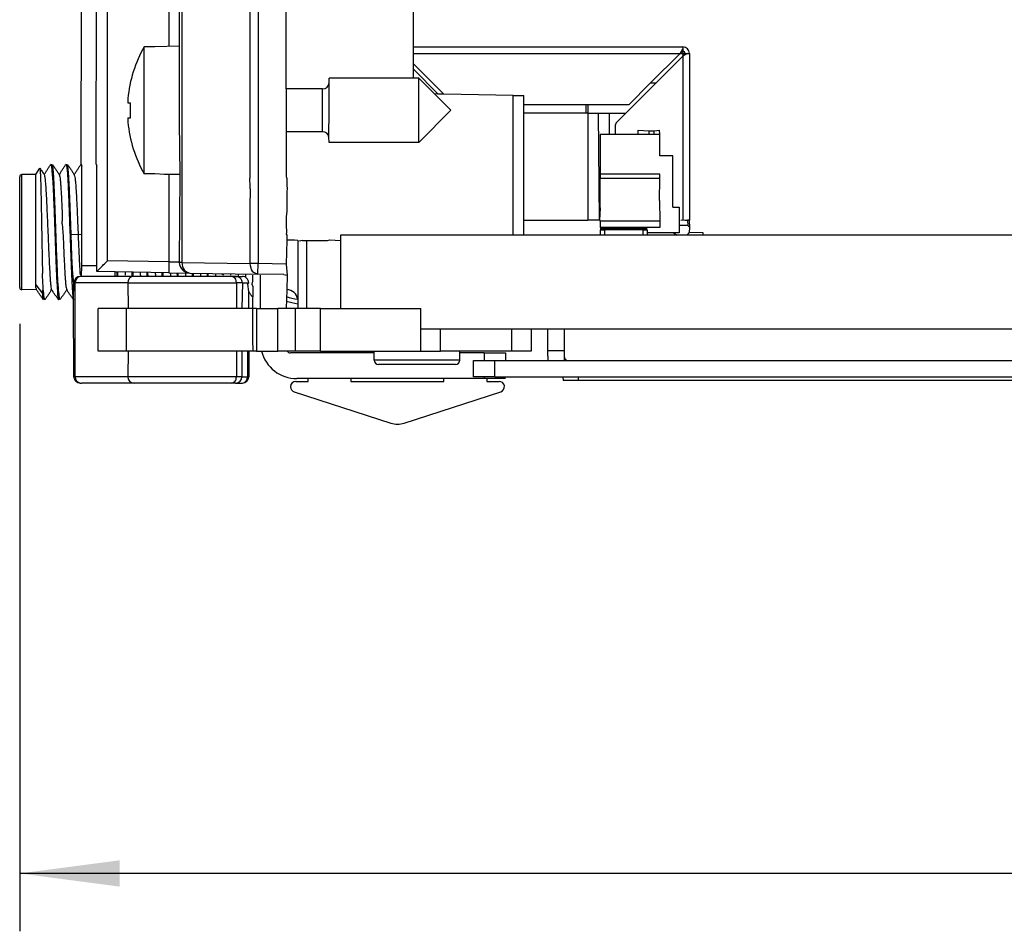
# Model space of a CAD drawing. Header units: millimetres. Extents: x 618 to 1482, y 17 to 575.
# Tile 11 of 90: x 929 to 964, y 69 to 101. Entities that reach past the tile are written whole.
import ezdxf

# ---------------------------------------------------------------- set-up
doc = ezdxf.new("R2010")
doc.units = ezdxf.units.MM
doc.layers.add('1', color=7, linetype='Continuous')
doc.styles.add('CONVERTER_11', font='txt.shx', dxfattribs={"width": 0.9})
doc.dimstyles.new('ME10_DIM_22', dxfattribs={"dimtxt": 4.666667, "dimasz": 4.666667, "dimexe": 2.706667, "dimexo": 1.693333, "dimgap": 3.386667, "dimtad": 0, "dimtih": 1, "dimtoh": 1, "dimdec": 1, "dimlfac": 0.03937, "dimzin": 4, "dimdsep": 46, "dimtxsty": 'CONVERTER_11', "dimsah": 1, "dimcen": 0.09, "dimclrd": 140, "dimclre": 140, "dimclrt": 4, "dimadec": 0, "dimazin": 0, "dimtfac": 1, "dimtdec": 4, "dimtix": 1, "dimtofl": 0, "dimtmove": 0, "dimatfit": 0, "dimfxl": 1, "dimtolj": 1, "dimtzin": 0, "dimarcsym": 0})

# ---------------------------------------------------------------- blocks, each defined once
blk = doc.blocks.new('FACEPLATE_BEE7S_C-B7-721M_REV_0_PRT__56', base_point=(1239.322, 115.453))
at = {"color": 7, "linetype": 'Continuous'}
for p, q in [((1249.641, 176.883), (1250.022, 176.883)), ((1249.641, 176.01), (1249.641, 176.883)), ((1250.022, 176.883), (1250.022, 177.01)), ((1251.222, 177.01), (1250.022, 177.01)), ((1250.022, 176.01), (1250.022, 176.883)), ((1251.222, 177.01), (1251.222, 176.01)), ((1251.721, 177.01), (1252.222, 177.01)), ((1252.222, 177.01), (1253.222, 177.01)), ((1258.235, 177.01), (1253.222, 177.01)), ((1253.222, 177.01), (1253.222, 175.81)), ((1260.202, 176.689), (1258.53, 176.984)), ((1261.202, 176.513), (1260.202, 176.689)), ((1261.202, 175.294), (1261.202, 176.513)), ((1249.641, 176.01), (1249.641, 166.461)), ((1250.022, 165.07), (1250.022, 176.01)), ((1251.222, 176.01), (1251.222, 175.61)), ((1251.222, 175.61), (1251.222, 165.53)), ((1251.422, 175.81), (1252.222, 175.81)), ((1253.222, 175.81), (1252.222, 175.81)), ((1253.222, 175.81), (1258.278, 175.81)), ((1258.278, 175.81), (1260.202, 175.471)), ((1261.202, 175.294), (1260.202, 175.471)), ((1249.139, 166.461), (1249.139, 165.74)), ((1249.139, 166.461), (1249.641, 166.461)), ((1249.641, 166.461), (1249.641, 165.07)), ((1249.139, 165.394), (1249.139, 165.74)), ((1251.222, 165.53), (1251.597, 165.905)), ((1251.597, 165.905), (1251.222, 165.458)), ((1252.117, 165.905), (1251.597, 165.905)), ((1252.492, 165.53), (1252.117, 165.905)), ((1252.492, 165.458), (1252.117, 165.905)), ((1249.139, 165.271), (1249.139, 165.394)), ((1249.139, 165.197), (1249.139, 165.271)), ((1251.222, 165.53), (1251.222, 165.458)), ((1251.222, 165.458), (1251.222, 164.022)), ((1252.492, 165.458), (1252.492, 164.064)), ((1249.122, 165.059), (1249.139, 165.197)), ((1249.169, 164.767), (1249.122, 165.059)), ((1249.641, 165.07), (1249.641, 161.397)), ((1250.022, 165.07), (1250.022, 163.105)), ((1249.115, 164.585), (1249.169, 164.767)), ((1249.115, 164.585), (1249.115, 164.521)), ((1249.115, 164.521), (1249.139, 164.443)), ((1249.139, 164.443), (1249.139, 164.394)), ((1249.139, 164.394), (1249.139, 164.303)), ((1239.792, 158.637), (1239.792, 164.022)), ((1239.922, 164.022), (1239.792, 164.022)), ((1249.139, 164.303), (1249.076, 164.145)), ((1249.076, 164.145), (1249.115, 164.081)), ((1249.115, 164.081), (1249.115, 164.022)), ((1249.115, 164.022), (1249.115, 163.925)), ((1249.115, 163.925), (1249.169, 163.931)), ((1249.115, 163.925), (1249.115, 163.756)), ((1251.222, 164.022), (1251.222, 162.724)), ((1251.222, 164.022), (1251.597, 163.617)), ((1252.117, 163.617), (1252.492, 164.064)), ((1252.492, 164.064), (1252.492, 163.87)), ((1255.566, 163.87), (1252.492, 163.87)), ((1252.492, 163.87), (1252.492, 162.724)), ((1255.566, 163.87), (1255.566, 161.965)), ((1249.115, 163.756), (1249.076, 163.634)), ((1249.076, 163.634), (1249.139, 163.379)), ((1251.597, 163.617), (1251.222, 162.724)), ((1252.117, 163.617), (1251.597, 163.617)), ((1252.492, 162.724), (1252.117, 163.617)), ((1249.139, 163.379), (1249.139, 162.405)), ((1250.022, 163.105), (1250.022, 161.397)), ((1251.222, 162.724), (1251.222, 158.637)), ((1252.492, 162.724), (1252.492, 162.1)), ((1249.139, 162.405), (1249.076, 162.22)), ((1249.076, 162.22), (1249.094, 162.106)), ((1249.094, 162.106), (1249.139, 162.044)), ((1249.115, 161.856), (1249.076, 161.755)), ((1249.076, 161.755), (1249.169, 161.703)), ((1249.169, 161.975), (1249.115, 161.931)), ((1249.115, 161.856), (1249.115, 161.931)), ((1249.169, 161.703), (1249.115, 161.632)), ((1249.115, 161.632), (1249.139, 161.549)), ((1255.566, 161.965), (1255.566, 160.695)), ((1258.08, 161.965), (1255.566, 161.965)), ((1258.08, 161.965), (1258.08, 160.695)), ((1249.139, 161.341), (1249.139, 160.615)), ((1249.641, 161.397), (1250.022, 161.397)), ((1250.022, 161.397), (1250.022, 159.822)), ((1258.08, 160.695), (1255.566, 160.695)), ((1255.566, 160.695), (1255.566, 158.79)), ((1249.139, 160.233), (1249.076, 159.971)), ((1249.076, 159.734), (1249.076, 159.971)), ((1249.076, 159.734), (1249.169, 159.569)), ((1249.641, 159.822), (1249.641, 147.54)), ((1249.641, 159.822), (1250.022, 159.822)), ((1250.022, 159.822), (1250.022, 158.115)), ((1249.115, 159.476), (1249.076, 159.408)), ((1249.169, 159.569), (1249.115, 159.476)), ((1249.139, 159.421), (1249.115, 159.289)), ((1249.115, 159.289), (1249.115, 158.637)), ((1251.597, 159.042), (1251.222, 158.637)), ((1251.565, 159.12), (1251.597, 159.042)), ((1252.117, 159.042), (1251.597, 159.042)), ((1252.117, 159.042), (1252.15, 159.12)), ((1252.492, 158.595), (1252.117, 159.042)), ((1252.492, 159.12), (1252.492, 158.79)), ((1239.902, 158.637), (1239.792, 158.637)), ((1249.139, 158.574), (1249.076, 158.358)), ((1249.076, 158.358), (1249.076, 158.269)), ((1249.115, 158.637), (1249.139, 158.574)), ((1251.222, 158.637), (1251.222, 157.201)), ((1255.566, 158.79), (1252.492, 158.79)), ((1252.492, 158.79), (1252.492, 158.595)), ((1252.492, 158.595), (1252.492, 157.201)), ((1249.076, 158.269), (1249.139, 158.217)), ((1249.139, 158.217), (1249.076, 158.135)), ((1249.076, 158.135), (1249.076, 158.089)), ((1249.076, 158.089), (1249.076, 157.96)), ((1249.076, 157.96), (1249.139, 157.631)), ((1250.022, 158.115), (1250.022, 156.15)), ((1249.139, 157.631), (1249.115, 157.295)), ((1249.115, 157.295), (1249.139, 157.002)), ((1249.115, 157.295), (1249.422, 157.295)), ((1249.139, 157.002), (1249.115, 156.912)), ((1251.222, 157.201), (1251.597, 156.754)), ((1251.222, 157.201), (1251.222, 157.129)), ((1251.222, 157.129), (1251.597, 156.754)), ((1251.222, 157.129), (1251.222, 147.54)), ((1252.117, 156.754), (1252.492, 157.201)), ((1252.492, 157.129), (1252.117, 156.754)), ((1249.115, 156.912), (1249.115, 156.634)), ((1249.139, 156.199), (1249.115, 156.634)), ((1252.117, 156.754), (1251.597, 156.754)), ((1249.139, 156.199), (1249.422, 156.199)), ((1250.022, 147.54), (1250.022, 156.15)), ((1249.641, 146.667), (1249.641, 147.54)), ((1250.022, 146.667), (1250.022, 147.54)), ((1251.222, 147.54), (1251.222, 146.54)), ((1242.863, 146.394), (1245.731, 146.444)), ((1246.713, 146.461), (1245.731, 146.444)), ((1249.902, 146.517), (1246.713, 146.461)), ((1249.641, 146.512), (1249.641, 146.667)), ((1249.641, 146.667), (1250.022, 146.667)), ((1249.902, 146.517), (1250.022, 146.54)), ((1250.022, 146.54), (1250.022, 146.667)), ((1250.022, 146.54), (1251.222, 146.54)), ((1251.222, 146.04), (1251.222, 146.54)), ((1246.222, 145.961), (1246.222, 133.13)), ((1249.528, 146.017), (1249.696, 146.228)), ((1249.696, 146.228), (1249.911, 146.017)), ((1251.222, 144.518), (1251.222, 146.04)), ((1242.372, 143.44), (1242.372, 145.894)), ((1241.672, 144.44), (1240.322, 144.44)), ((1251.222, 144.518), (1251.781, 144.508)), ((1251.222, 140.562), (1251.222, 144.518)), ((1242.172, 143.44), (1242.172, 143.94)), ((1252.272, 141.071), (1252.272, 144.008)), ((1239.322, 143.44), (1239.322, 142.954)), ((1242.172, 143.44), (1242.372, 143.44)), ((1242.172, 143.14), (1242.172, 143.44)), ((1242.337, 127.604), (1242.372, 143.44)), ((1240.148, 141.97), (1241.672, 141.701)), ((1241.638, 127.609), (1241.672, 141.701)), ((1251.781, 140.571), (1251.222, 140.562)), ((1251.222, 140.025), (1251.222, 140.562)), ((1251.222, 139.3), (1251.222, 140.025)), ((1257.172, 139.921), (1251.222, 140.025)), ((1257.172, 139.248), (1257.172, 139.921)), ((1251.222, 136.2), (1251.222, 139.3)), ((1257.172, 139.248), (1251.222, 139.3)), ((1265.519, 139.175), (1257.172, 139.248)), ((1266.222, 138.769), (1265.519, 139.175)), ((1265.519, 136.325), (1265.519, 139.175)), ((1266.222, 136.731), (1266.222, 138.769)), ((1266.222, 136.731), (1265.519, 136.325)), ((1257.172, 136.252), (1251.222, 136.2)), ((1265.519, 136.325), (1257.172, 136.252)), ((1257.172, 133.094), (1257.172, 136.252)), ((1251.222, 131.13), (1251.222, 136.2)), ((1245.084, 133.103), (1244.584, 133.103)), ((1244.584, 127.157), (1244.584, 133.103)), ((1246.222, 133.13), (1245.084, 133.103)), ((1246.222, 133.13), (1246.222, 130.68)), ((1257.172, 132.309), (1257.172, 133.094)), ((1257.172, 132.048), (1257.172, 132.309)), ((1257.172, 131.63), (1257.172, 132.048)), ((1253.222, 131.43), (1253.222, 131.63)), ((1257.172, 131.63), (1253.222, 131.63)), ((1253.222, 130.13), (1253.222, 131.43)), ((1257.422, 131.63), (1257.172, 131.63)), ((1257.422, 128.63), (1257.422, 131.63)), ((1258.922, 130.13), (1257.422, 131.63)), ((1251.222, 131.13), (1251.222, 129.13)), ((1252.922, 131.13), (1251.222, 131.13)), ((1258.329, 130.892), (1258.157, 130.895)), ((1258.594, 130.887), (1258.329, 130.892)), ((1261.832, 130.83), (1258.594, 130.887)), ((1261.832, 130.83), (1262.332, 130.822)), ((1262.332, 130.394), (1262.332, 130.822)), ((1243.821, 130.48), (1243.943, 130.48)), ((1243.943, 129.78), (1243.943, 130.48)), ((1246.222, 130.68), (1246.222, 129.579)), ((1262.332, 129.994), (1262.332, 130.394)), ((1253.219, 128.876), (1253.222, 130.13)), ((1258.922, 130.13), (1257.422, 128.63)), ((1262.332, 124.994), (1262.332, 129.994)), ((1243.821, 129.78), (1243.943, 129.78)), ((1246.222, 129.579), (1246.251, 127.121)), ((1251.222, 129.13), (1251.221, 127.027)), ((1252.922, 129.13), (1251.222, 129.13)), ((1253.222, 128.63), (1253.219, 128.876)), ((1257.422, 128.63), (1253.222, 128.63)), ((1241.638, 127.609), (1241.664, 127.525)), ((1241.672, 122.86), (1241.664, 127.525)), ((1242.337, 127.604), (1242.369, 127.524)), ((1242.372, 122.594), (1242.369, 127.524)), ((1245.084, 127.157), (1244.584, 127.157)), ((1245.532, 127.121), (1245.084, 127.157)), ((1246.251, 127.121), (1245.532, 127.121)), ((1246.251, 127.121), (1246.222, 123.018)), ((1251.221, 127.027), (1251.254, 126.94)), ((1251.254, 126.94), (1251.254, 126.625)), ((1251.254, 126.625), (1251.264, 126.453)), ((1251.264, 126.453), (1251.254, 126.337)), ((1251.254, 126.337), (1251.254, 125.78)), ((1251.254, 125.78), (1251.255, 125.633)), ((1251.255, 125.394), (1251.212, 125.17)), ((1251.255, 125.633), (1251.255, 125.394)), ((1251.212, 125.17), (1251.212, 125.066)), ((1251.212, 125.066), (1251.222, 124.773)), ((1251.222, 124.773), (1251.231, 124.42)), ((1262.335, 124.294), (1262.332, 124.994)), ((1251.231, 124.42), (1251.212, 124.34)), ((1251.212, 124.34), (1251.254, 124.29)), ((1251.254, 124.29), (1251.246, 124.053)), ((1251.246, 124.053), (1251.222, 122.94)), ((1251.605, 124.053), (1251.246, 124.053)), ((1251.762, 124.04), (1251.605, 124.053)), ((1251.762, 124.04), (1251.91, 124.022)), ((1251.977, 124.04), (1251.91, 124.022)), ((1251.977, 124.04), (1253.146, 124.04)), ((1253.146, 124.04), (1253.256, 124.069)), ((1253.256, 124.069), (1253.762, 124.04)), ((1251.222, 122.94), (1251.264, 122.414)), ((1241.65, 122.36), (1241.672, 122.86)), ((1243.222, 122.579), (1242.372, 122.594)), ((1245.731, 122.536), (1243.222, 122.579)), ((1243.222, 122.36), (1243.222, 122.579)), ((1245.731, 122.536), (1246.713, 122.518)), ((1246.713, 122.518), (1249.902, 122.463)), ((1251.103, 122.455), (1249.902, 122.463)), ((1251.103, 122.455), (1251.264, 122.414)), ((1241.28, 121.263), (1241.294, 122.06)), ((1243.222, 122.36), (1241.65, 122.36)), ((1244.113, 122.36), (1243.222, 122.36)), ((1248.235, 122.36), (1244.113, 122.36)), ((1248.676, 122.36), (1248.235, 122.36)), ((1248.851, 122.36), (1248.676, 122.36)), ((1248.851, 122.36), (1249.061, 122.36)), ((1249.061, 122.36), (1249.172, 122.36)), ((1249.427, 121.994), (1249.468, 122.06)), ((1249.468, 121.657), (1249.427, 121.994)), ((1249.653, 122.139), (1249.621, 121.994)), ((1249.621, 121.994), (1249.667, 121.896)), ((1249.64, 122.414), (1249.653, 122.139)), ((1250.022, 120.865), (1250.022, 122.414)), ((1251.264, 122.414), (1251.254, 121.741)), ((1249.468, 120.865), (1249.468, 121.657)), ((1249.667, 121.896), (1249.641, 120.865)), ((1251.254, 121.741), (1251.222, 120.865)), ((1241.294, 117.67), (1241.28, 121.263)), ((1242.438, 118.865), (1242.438, 120.865)), ((1243.741, 120.865), (1242.438, 120.865)), ((1243.837, 120.865), (1243.741, 120.865)), ((1248.897, 120.865), (1243.837, 120.865)), ((1249.147, 120.865), (1248.897, 120.865)), ((1249.468, 120.865), (1249.147, 120.865)), ((1249.641, 120.865), (1249.468, 120.865)), ((1249.838, 120.865), (1249.641, 120.865)), ((1249.838, 120.865), (1250.823, 120.865)), ((1251.222, 120.865), (1250.823, 120.865)), ((1251.652, 120.865), (1251.222, 120.865)), ((1252.822, 120.865), (1251.652, 120.865)), ((1252.822, 118.865), (1252.822, 120.865)), ((1252.822, 120.865), (1253.762, 120.865)), ((1253.762, 120.865), (1257.522, 120.865)), ((1257.522, 118.865), (1257.522, 120.865)), ((1262.672, 119.9), (1262.672, 118.865)), ((1243.741, 118.865), (1242.438, 118.865)), ((1243.837, 118.865), (1243.741, 118.865)), ((1248.897, 118.865), (1243.837, 118.865)), ((1249.147, 118.865), (1248.897, 118.865)), ((1249.411, 118.865), (1249.147, 118.865)), ((1249.472, 118.865), (1249.411, 118.865)), ((1249.472, 118.865), (1249.472, 117.67)), ((1249.661, 118.865), (1249.472, 118.865)), ((1249.838, 118.865), (1249.661, 118.865)), ((1249.838, 118.865), (1250.073, 118.865)), ((1250.073, 118.865), (1250.823, 118.865)), ((1251.258, 118.865), (1250.823, 118.865)), ((1251.652, 118.865), (1251.258, 118.865)), ((1255.332, 118.78), (1251.422, 118.78)), ((1252.822, 118.865), (1251.652, 118.865)), ((1252.822, 118.865), (1255.332, 118.865)), ((1255.332, 118.44), (1255.332, 118.865)), ((1255.332, 118.865), (1257.522, 118.865)), ((1257.522, 118.865), (1258.433, 118.865)), ((1259.332, 118.865), (1258.433, 118.865)), ((1261.761, 118.865), (1259.332, 118.865)), ((1259.332, 118.78), (1259.332, 118.865)), ((1260.472, 118.78), (1259.332, 118.78)), ((1259.332, 118.44), (1259.332, 118.78)), ((1260.472, 118.78), (1261.472, 118.78)), ((1261.472, 118.78), (1261.472, 118.425)), ((1262.672, 118.865), (1261.761, 118.865)), ((1257.332, 118.24), (1255.532, 118.24)), ((1259.132, 118.24), (1257.332, 118.24)), ((1251.672, 117.453), (1252.247, 117.453)), ((1252.247, 117.58), (1251.721, 117.58)), ((1252.247, 117.453), (1252.247, 117.58)), ((1254.247, 117.58), (1252.247, 117.58)), ((1254.247, 117.58), (1254.247, 117.453)), ((1258.597, 117.58), (1254.247, 117.58)), ((1254.247, 117.453), (1258.597, 117.453)), ((1258.597, 117.453), (1258.597, 117.58)), ((1260.472, 117.58), (1258.597, 117.58)), ((1260.597, 117.58), (1260.472, 117.58)), ((1260.597, 117.58), (1260.597, 117.453)), ((1261.472, 117.58), (1260.597, 117.58)), ((1260.597, 117.453), (1261.172, 117.453)), ((1244.113, 117.37), (1241.65, 117.37)), ((1248.676, 117.37), (1244.113, 117.37)), ((1248.851, 117.37), (1248.676, 117.37)), ((1248.851, 117.37), (1249.115, 117.37)), ((1251.599, 116.964), (1256.114, 115.502)), ((1256.73, 115.501), (1261.249, 116.965))]:
    blk.add_line(p, q, dxfattribs=at)
at = {"color": 124, "linetype": 'Continuous'}
for p, q in [((1252.222, 177.01), (1252.222, 175.81)), ((1260.202, 176.689), (1260.202, 175.471)), ((1249.641, 176.01), (1250.022, 176.01)), ((1250.022, 176.01), (1251.222, 176.01)), ((1250.022, 147.54), (1249.641, 147.54)), ((1251.222, 147.54), (1250.022, 147.54)), ((1242.863, 145.894), (1245.731, 145.944)), ((1245.731, 145.944), (1246.222, 145.961)), ((1245.731, 145.944), (1245.731, 133.13)), ((1246.339, 145.961), (1246.222, 145.961)), ((1249.528, 146.017), (1246.339, 145.961)), ((1246.339, 145.961), (1246.339, 123.018)), ((1249.528, 146.017), (1249.514, 126.955)), ((1249.911, 146.017), (1250.022, 145.99)), ((1249.911, 146.017), (1249.911, 122.963)), ((1250.022, 145.99), (1251.222, 146.04)), ((1242.372, 145.894), (1242.863, 145.894)), ((1242.863, 123.086), (1242.863, 145.894)), ((1242.172, 143.14), (1242.372, 143.14)), ((1252.922, 130.13), (1252.922, 131.13)), ((1261.825, 124.294), (1261.832, 130.83)), ((1252.922, 129.13), (1252.922, 130.13)), ((1245.731, 127.13), (1245.731, 123.036)), ((1249.535, 126.556), (1249.514, 126.955)), ((1249.539, 126.453), (1249.521, 125.594)), ((1249.539, 126.453), (1249.535, 126.556)), ((1249.521, 125.594), (1249.528, 125.394)), ((1249.528, 125.394), (1249.522, 125.056)), ((1249.522, 125.056), (1249.528, 122.963)), ((1245.731, 123.036), (1242.863, 123.086)), ((1246.339, 123.018), (1246.222, 123.018)), ((1246.339, 123.018), (1249.528, 122.963)), ((1249.911, 122.963), (1249.528, 122.963)), ((1249.902, 122.463), (1249.911, 122.963)), ((1251.222, 122.94), (1249.911, 122.963)), ((1242.372, 122.86), (1241.672, 122.86)), ((1241.294, 122.06), (1241.35, 122.06)), ((1241.35, 117.67), (1241.35, 122.06)), ((1243.813, 122.06), (1241.35, 122.06)), ((1243.813, 122.06), (1243.837, 120.865)), ((1243.813, 122.06), (1248.897, 122.06)), ((1248.897, 122.06), (1248.897, 120.865)), ((1249.172, 122.06), (1248.897, 122.06)), ((1249.172, 122.06), (1249.147, 120.865)), ((1249.172, 122.06), (1249.468, 122.06)), ((1249.427, 121.994), (1249.468, 122.06)), ((1243.741, 120.865), (1243.741, 118.865)), ((1249.641, 120.865), (1249.641, 120.514)), ((1249.838, 120.865), (1249.838, 118.865)), ((1250.823, 118.865), (1250.823, 120.865)), ((1251.652, 118.865), (1251.652, 120.865)), ((1249.641, 120.514), (1249.641, 119.405)), ((1258.433, 118.865), (1258.433, 119.9)), ((1261.761, 118.865), (1261.761, 119.9)), ((1249.641, 119.405), (1249.661, 118.865)), ((1243.837, 118.865), (1243.813, 117.67)), ((1248.897, 118.865), (1248.897, 117.67)), ((1249.147, 118.865), (1249.151, 117.67)), ((1249.411, 118.865), (1249.415, 117.67)), ((1260.472, 118.78), (1260.472, 118.425)), ((1257.332, 118.44), (1255.332, 118.44)), ((1259.332, 118.44), (1257.332, 118.44)), ((1241.294, 117.67), (1241.35, 117.67)), ((1243.813, 117.67), (1241.35, 117.67)), ((1248.897, 117.67), (1243.813, 117.67)), ((1249.151, 117.67), (1248.897, 117.67)), ((1249.151, 117.67), (1249.415, 117.67)), ((1249.415, 117.67), (1249.472, 117.67)), ((1260.472, 117.663), (1260.472, 117.58))]:
    blk.add_line(p, q, dxfattribs=at)
at = {"color": 7, "linetype": 'Continuous'}
for centre, radius, start, end in [((1251.721, 175.311), 1.699, 90, 107.0698), ((1258.235, 175.311), 1.699, 80, 90), ((1251.422, 175.61), 0.2, 90, 180), ((1230.146, 161.361), 18.994, 0.2912, 0.5668), ((1242.868, 145.898), 0.496, 90.4978, 180.5022), ((1246.722, 145.961), 0.5, 91, 180), ((1240.322, 143.44), 1, 90, 180), ((1241.672, 143.94), 0.5, 0, 90), ((1251.772, 144.008), 0.5, 0, 89), ((1240.322, 142.954), 1, 180, 260), ((1251.772, 141.071), 0.5, 271, 0), ((1249.781, 130.13), 5.987, 150.222, 174.7287), ((1252.922, 131.43), 0.3, 270, 0), ((1249.781, 130.13), 5.987, 185.2713, 209.778), ((1252.922, 128.83), 0.3, 8.7772, 90), ((1246.722, 123.018), 0.5, 180, 269), ((1241.594, 122.06), 0.3, 90, 180), ((1241.622, 122.058), 0.303, 84.6845, 95.3155), ((1249.17, 122.062), 0.298, 359.5564, 89.5598), ((1251.721, 119.278), 1.699, 194.0929, 270), ((1251.422, 118.98), 0.2, 215.0996, 270), ((1255.532, 118.44), 0.2, 180, 270), ((1259.132, 118.44), 0.2, 270, 0), ((1241.591, 117.672), 0.297, 180.4859, 270.6951), ((1241.65, 117.67), 0.3, 259.4341, 270), ((1249.162, 117.68), 0.311, 271.9571, 358.0429), ((1251.672, 117.203), 0.25, 90, 180), ((1261.172, 117.203), 0.25, 287.9453, 90), ((1249.144, 117.67), 0.301, 264.6089, 275.3911), ((1251.672, 117.203), 0.25, 180, 252.9004), ((1256.422, 116.453), 1, 252.0271, 287.9453)]:
    blk.add_arc(centre, radius, start, end, dxfattribs=at)
at = {"color": 124, "linetype": 'Continuous'}
for centre, radius, start, end in [((1241.652, 122.063), 0.303, 101.1752, 180.5947), ((1244.113, 122.06), 0.3, 90, 180), ((1248.862, 122.049), 0.31, 1.8925, 91.9572), ((1241.65, 117.67), 0.3, 180, 259.4341), ((1244.113, 117.67), 0.3, 180, 270), ((1248.851, 117.67), 0.3, 270, 360), ((1249.134, 117.65), 0.282, 277.8122, 4.0898)]:
    blk.add_arc(centre, radius, start, end, dxfattribs=at)
at = {"color": 7, "linetype": 'Continuous'}
for points in [[(1252.492, 165.53), (1252.492, 165.518), (1252.492, 165.494), (1252.492, 165.47), (1252.492, 165.458)], [(1252.492, 157.201), (1252.492, 157.189), (1252.492, 157.165), (1252.492, 157.141), (1252.492, 157.129)]]:
    blk.add_open_spline(points, degree=3, dxfattribs=at)
for points, knots in [([(1249.139, 161.341), (1249.138, 161.367), (1249.136, 161.406), (1249.139, 161.445), (1249.139, 161.457)], [0, 0, 0, 0, 0.0781462, 0.1161351, 0.1161351, 0.1161351, 0.1161351]), ([(1249.096, 160.234), (1249.097, 160.297), (1249.101, 160.425), (1249.126, 160.551), (1249.139, 160.615)], [0, 0, 0, 0, 0.1896301, 0.3846913, 0.3846913, 0.3846913, 0.3846913]), ([(1249.696, 146.228), (1249.713, 146.306), (1249.741, 146.436), (1249.856, 146.494), (1249.902, 146.517)], [0, 0, 0, 0, 0.2252367, 0.3719748, 0.3719748, 0.3719748, 0.3719748]), ([(1243.819, 130.68), (1243.817, 130.656), (1243.815, 130.621), (1243.809, 130.558), (1243.818, 130.516), (1243.821, 130.484), (1243.821, 130.48)], [0, 0, 0, 0, 0.0719813, 0.1041206, 0.1886321, 0.2007051, 0.2007051, 0.2007051, 0.2007051]), ([(1243.821, 129.78), (1243.821, 129.777), (1243.818, 129.758), (1243.809, 129.722), (1243.815, 129.657), (1243.818, 129.61), (1243.819, 129.58)], [0, 0, 0, 0, 0.0074014, 0.0592115, 0.1101247, 0.2008523, 0.2008523, 0.2008523, 0.2008523]), ([(1242.372, 122.594), (1242.406, 122.63), (1242.446, 122.67), (1242.544, 122.772), (1242.675, 122.899), (1242.8, 123.022), (1242.863, 123.086)], [0, 0, 0, 0, 0.1475885, 0.1686726, 0.425341, 0.6947923, 0.6947923, 0.6947923, 0.6947923])]:
    blk.add_open_spline(points, degree=3, knots=knots, dxfattribs=at)
at = {"color": 124, "linetype": 'Continuous'}
for points, knots in [([(1242.863, 146.394), (1242.863, 146.381), (1242.86, 146.332), (1242.859, 146.229), (1242.861, 146.075), (1242.862, 145.958), (1242.863, 145.894)], [0, 0, 0, 0, 0.0383405, 0.1465358, 0.3088015, 0.5000029, 0.5000029, 0.5000029, 0.5000029]), ([(1245.731, 146.444), (1245.73, 146.431), (1245.728, 146.382), (1245.727, 146.279), (1245.728, 146.126), (1245.73, 146.008), (1245.731, 145.944)], [0, 0, 0, 0, 0.0383405, 0.1465358, 0.3088015, 0.5000029, 0.5000029, 0.5000029, 0.5000029]), ([(1246.339, 145.961), (1246.355, 146.094), (1246.386, 146.337), (1246.611, 146.422), (1246.713, 146.461)], [0, 0, 0, 0, 0.3673201, 0.6726172, 0.6726172, 0.6726172, 0.6726172]), ([(1245.731, 123.036), (1245.73, 122.972), (1245.729, 122.854), (1245.726, 122.724), (1245.729, 122.621), (1245.73, 122.572), (1245.731, 122.536)], [0, 0, 0, 0, 0.1912014, 0.3534671, 0.3900978, 0.4999898, 0.4999898, 0.4999898, 0.4999898]), ([(1246.222, 123.018), (1246.209, 123.019), (1246.162, 123.024), (1246.06, 123.028), (1245.909, 123.031), (1245.793, 123.034), (1245.731, 123.036)], [0, 0, 0, 0, 0.0384756, 0.1436468, 0.3043274, 0.4916522, 0.4916522, 0.4916522, 0.4916522]), ([(1246.339, 123.018), (1246.355, 122.886), (1246.386, 122.643), (1246.611, 122.557), (1246.713, 122.518)], [0, 0, 0, 0, 0.3673201, 0.6726172, 0.6726172, 0.6726172, 0.6726172]), ([(1249.528, 122.963), (1249.544, 122.83), (1249.575, 122.587), (1249.8, 122.502), (1249.902, 122.463)], [0, 0, 0, 0, 0.3673201, 0.6726172, 0.6726172, 0.6726172, 0.6726172]), ([(1248.897, 122.06), (1248.887, 122.14), (1248.87, 122.285), (1248.736, 122.337), (1248.676, 122.36)], [0, 0, 0, 0, 0.2217077, 0.4006251, 0.4006251, 0.4006251, 0.4006251]), ([(1248.676, 117.37), (1248.736, 117.393), (1248.87, 117.445), (1248.887, 117.59), (1248.897, 117.67)], [0, 0, 0, 0, 0.1789174, 0.4006251, 0.4006251, 0.4006251, 0.4006251])]:
    blk.add_open_spline(points, degree=3, knots=knots, dxfattribs=at)
blk = doc.blocks.new('cu_bee7s_cca__57', base_point=(1238.762, 117.485))
at = {"color": 7, "linetype": 'Continuous'}
for p, q in [((1257.172, 133.094), (1269.767, 133.094)), ((1269.767, 133.094), (1269.767, 133.006)), ((1268.236, 131.394), (1269.636, 132.794)), ((1269.767, 132.663), (1268.497, 131.394)), ((1269.636, 132.794), (1269.767, 133.006)), ((1269.767, 132.894), (1269.636, 132.794)), ((1269.767, 133.006), (1269.767, 132.894)), ((1269.979, 132.794), (1269.767, 132.663)), ((1269.767, 132.663), (1269.867, 132.794)), ((1269.867, 132.794), (1269.933, 132.794)), ((1269.933, 132.794), (1269.979, 132.794)), ((1269.979, 132.794), (1270.067, 132.794)), ((1270.067, 132.794), (1270.067, 124.994)), ((1257.172, 132.309), (1258.594, 130.887)), ((1258.329, 130.892), (1257.172, 132.048)), ((1268.497, 131.394), (1266.644, 129.54)), ((1267.236, 130.394), (1268.236, 131.394)), ((1268.497, 131.394), (1268.236, 131.394)), ((1265.227, 130.394), (1262.332, 130.394)), ((1265.327, 130.394), (1265.227, 130.394)), ((1267.236, 130.394), (1265.327, 130.394)), ((1265.327, 130.394), (1265.327, 129.994)), ((1265.227, 129.994), (1262.332, 129.994)), ((1265.327, 129.994), (1265.227, 129.994)), ((1265.327, 129.994), (1265.827, 129.994)), ((1265.827, 129.994), (1266.327, 129.994)), ((1266.327, 129.994), (1267.097, 129.994)), ((1266.617, 128.994), (1266.617, 129.472)), ((1268.694, 128.994), (1265.894, 128.994)), ((1265.894, 128.994), (1265.894, 127.144)), ((1267.667, 129.194), (1268.179, 129.169)), ((1267.667, 128.994), (1267.667, 129.194)), ((1268.179, 129.169), (1268.261, 129.169)), ((1268.261, 129.169), (1268.423, 129.169)), ((1268.423, 129.169), (1268.667, 129.194)), ((1268.694, 128.994), (1268.667, 129.194)), ((1268.694, 128.694), (1268.694, 128.994)), ((1268.694, 127.994), (1268.694, 128.694)), ((1269.294, 127.994), (1268.694, 127.994)), ((1269.294, 125.594), (1269.294, 127.994)), ((1241.638, 127.609), (1241.664, 127.525)), ((1242.337, 127.604), (1242.369, 127.524)), ((1239.524, 127.126), (1238.864, 127.126)), ((1239.524, 127.126), (1239.706, 127.423)), ((1239.524, 121.967), (1239.524, 127.126)), ((1265.894, 127.144), (1265.894, 126.944)), ((1268.694, 127.144), (1265.894, 127.144)), ((1268.694, 126.944), (1268.694, 127.144)), ((1238.762, 124.396), (1238.762, 127.025)), ((1251.221, 127.027), (1251.254, 126.94)), ((1251.254, 126.94), (1251.254, 126.625)), ((1251.254, 126.625), (1251.264, 126.453)), ((1265.894, 125.614), (1265.894, 126.944)), ((1268.694, 126.944), (1265.894, 126.944)), ((1268.667, 125.906), (1268.694, 126.944)), ((1251.264, 126.453), (1251.254, 126.337)), ((1251.254, 126.337), (1251.254, 125.78)), ((1251.254, 125.78), (1251.255, 125.633)), ((1268.667, 125.906), (1268.694, 124.944)), ((1251.255, 125.394), (1251.212, 125.17)), ((1251.255, 125.633), (1251.255, 125.394)), ((1265.894, 125.564), (1265.86, 124.994)), ((1265.894, 125.564), (1265.894, 125.614)), ((1269.294, 125.594), (1269.594, 125.594)), ((1269.594, 125.594), (1269.594, 124.394)), ((1240.755, 124.821), (1240.755, 124.951)), ((1251.212, 125.17), (1251.212, 125.066)), ((1251.212, 125.066), (1251.222, 124.773)), ((1251.222, 124.773), (1251.231, 124.42)), ((1262.332, 124.994), (1265.327, 124.994)), ((1265.86, 124.994), (1265.327, 124.994)), ((1265.86, 124.994), (1265.894, 124.944)), ((1265.894, 124.944), (1265.894, 124.644)), ((1268.694, 124.944), (1265.894, 124.944)), ((1268.694, 124.944), (1268.694, 124.644)), ((1269.994, 124.744), (1269.594, 124.744)), ((1269.667, 124.994), (1269.767, 125.005)), ((1269.767, 125.005), (1269.867, 124.994)), ((1270.094, 124.644), (1269.994, 124.744)), ((1270.094, 124.644), (1270.067, 124.994)), ((1238.762, 121.843), (1238.762, 124.396)), ((1251.231, 124.42), (1251.212, 124.34)), ((1251.212, 124.34), (1251.254, 124.29)), ((1251.254, 124.29), (1251.246, 124.053)), ((1254.102, 124.294), (1253.762, 124.294)), ((1253.762, 124.294), (1253.762, 124.04)), ((1261.825, 124.294), (1254.102, 124.294)), ((1262.335, 124.294), (1261.825, 124.294)), ((1265.894, 124.294), (1262.335, 124.294)), ((1268.694, 124.644), (1265.894, 124.644)), ((1265.894, 124.544), (1265.894, 124.294)), ((1265.894, 124.544), (1266.094, 124.544)), ((1266.094, 124.294), (1265.894, 124.294)), ((1266.094, 124.544), (1266.094, 124.294)), ((1267.894, 124.544), (1266.094, 124.544)), ((1267.894, 124.294), (1266.094, 124.294)), ((1267.894, 124.544), (1268.094, 124.544)), ((1267.894, 124.544), (1267.894, 124.294)), ((1268.094, 124.294), (1267.894, 124.294)), ((1268.094, 124.544), (1268.094, 124.294)), ((1269.594, 124.394), (1268.094, 124.394)), ((1269.494, 124.294), (1268.094, 124.294)), ((1269.321, 124.394), (1269.494, 124.294)), ((1269.967, 124.294), (1269.494, 124.294)), ((1269.967, 124.294), (1270.067, 124.419)), ((1270.707, 124.294), (1269.967, 124.294)), ((1270.067, 124.419), (1270.094, 124.644)), ((1270.707, 124.394), (1270.067, 124.419)), ((1270.707, 124.294), (1270.707, 124.394)), ((1309.342, 124.294), (1270.707, 124.294)), ((1251.246, 124.053), (1251.222, 122.94)), ((1251.605, 124.053), (1251.246, 124.053)), ((1251.762, 124.04), (1251.605, 124.053)), ((1251.762, 124.04), (1251.762, 121.29)), ((1251.977, 124.04), (1251.91, 124.022)), ((1253.146, 124.04), (1253.256, 124.069)), ((1253.762, 124.04), (1253.762, 120.865)), ((1251.222, 122.94), (1251.264, 122.414)), ((1251.103, 122.455), (1251.264, 122.414)), ((1249.653, 122.139), (1249.621, 121.994)), ((1249.621, 121.994), (1249.667, 121.896)), ((1249.64, 122.414), (1249.653, 122.139)), ((1251.264, 122.414), (1251.254, 121.741)), ((1239.544, 121.747), (1238.864, 121.741)), ((1239.524, 121.821), (1239.524, 121.967)), ((1251.762, 121.29), (1251.762, 121.087)), ((1251.762, 121.087), (1251.762, 120.865)), ((1263.447, 119.9), (1257.522, 119.9)), ((1263.447, 118.9), (1263.447, 119.9)), ((1264.209, 119.9), (1263.447, 119.9)), ((1264.209, 119.9), (1264.209, 118.9)), ((1315.799, 119.9), (1264.209, 119.9)), ((1263.447, 118.625), (1263.447, 118.9)), ((1264.209, 118.9), (1264.209, 118.625)), ((1259.97, 118.425), (1260.97, 118.425)), ((1259.97, 117.663), (1259.97, 118.425)), ((1260.97, 118.425), (1263.468, 118.425)), ((1260.97, 117.663), (1260.97, 118.425)), ((1263.468, 118.425), (1264.409, 118.425)), ((1264.409, 118.425), (1311.434, 118.425)), ((1260.97, 117.663), (1259.97, 117.663)), ((1260.97, 117.663), (1264.153, 117.663)), ((1264.153, 117.663), (1264.174, 117.485)), ((1264.153, 117.663), (1264.874, 117.663)), ((1264.874, 117.485), (1264.174, 117.485)), ((1264.874, 117.663), (1264.874, 117.485)), ((1264.874, 117.663), (1311.434, 117.663)), ((1532.062, 117.485), (1264.874, 117.485))]:
    blk.add_line(p, q, dxfattribs=at)
at = {"color": 124, "linetype": 'Continuous'}
for p, q in [((1257.172, 132.794), (1269.636, 132.794)), ((1269.636, 132.794), (1269.767, 132.794)), ((1269.767, 132.794), (1269.767, 132.663)), ((1269.767, 132.663), (1269.767, 125.005)), ((1265.227, 130.394), (1265.227, 129.994)), ((1265.327, 129.994), (1265.327, 124.994)), ((1265.86, 124.994), (1265.827, 129.994)), ((1266.327, 128.994), (1266.327, 129.994)), ((1268.179, 129.169), (1268.179, 128.994)), ((1268.423, 128.994), (1268.423, 129.169)), ((1238.864, 121.741), (1238.864, 127.126)), ((1249.535, 126.556), (1249.514, 126.955)), ((1249.539, 126.453), (1249.535, 126.556)), ((1249.521, 125.594), (1249.528, 125.394)), ((1249.528, 125.394), (1249.522, 125.056)), ((1269.979, 124.994), (1269.994, 124.744)), ((1241.167, 124.317), (1241.493, 124.335)), ((1241.493, 124.335), (1241.672, 124.325)), ((1268.094, 124.594), (1265.894, 124.594)), ((1252.162, 124.04), (1252.162, 120.865)), ((1249.427, 121.994), (1249.468, 122.06)), ((1239.524, 121.967), (1239.828, 121.556)), ((1263.447, 118.9), (1264.209, 118.9)), ((1264.209, 118.625), (1264.209, 118.425))]:
    blk.add_line(p, q, dxfattribs=at)
at = {"color": 7, "linetype": 'Continuous'}
for centre, radius, start, end in [((1269.767, 132.794), 0.3, 0, 90), ((1269.767, 132.794), 0.1, 0, 90), ((1238.864, 127.025), 0.102, 90, 180), ((1238.864, 121.843), 0.102, 180, 270), ((1251.23, 121.203), 0.539, 9.3042, 87.4455), ((1252.809, 126.912), 5.719, 253.8942, 259.4561), ((1252.809, 126.912), 5.919, 254.4526, 259.8164), ((1264.409, 118.625), 0.962, 180, 191.9993), ((1264.409, 118.625), 0.2, 180, 270)]:
    blk.add_arc(centre, radius, start, end, dxfattribs=at)
at = {"color": 124, "linetype": 'Continuous'}
for points in [[(1269.767, 132.894), (1269.767, 132.877), (1269.767, 132.844), (1269.767, 132.81), (1269.767, 132.794)], [(1269.767, 132.794), (1269.783, 132.794), (1269.817, 132.794), (1269.85, 132.794), (1269.867, 132.794)]]:
    blk.add_open_spline(points, degree=3, dxfattribs=at)
at = {"color": 7, "linetype": 'Continuous'}
for points in [[(1266.644, 129.54), (1266.639, 129.529), (1266.63, 129.506), (1266.621, 129.483), (1266.617, 129.472)], [(1270.067, 124.994), (1270.052, 124.994), (1270.023, 124.994), (1269.993, 124.994), (1269.979, 124.994)], [(1248.229, 122.492), (1248.229, 122.483), (1248.23, 122.466), (1248.23, 122.449), (1248.231, 122.44)], [(1248.285, 122.414), (1248.285, 122.427), (1248.283, 122.453), (1248.282, 122.478), (1248.282, 122.491)], [(1248.628, 122.414), (1248.627, 122.426), (1248.626, 122.45), (1248.625, 122.473), (1248.624, 122.485)], [(1248.992, 122.36), (1248.991, 122.38), (1248.989, 122.419), (1248.988, 122.459), (1248.987, 122.479)], [(1239.524, 121.821), (1239.527, 121.809), (1239.534, 121.784), (1239.541, 121.759), (1239.544, 121.747)]]:
    blk.add_open_spline(points, degree=3, dxfattribs=at)
for points, knots in [([(1239.911, 127.121), (1239.933, 127.161), (1239.978, 127.244), (1240.06, 127.361), (1240.142, 127.485), (1240.199, 127.567), (1240.229, 127.609)], [0, 0, 0, 0, 0.1362382, 0.2843926, 0.4283671, 0.5832343, 0.5832343, 0.5832343, 0.5832343]), ([(1240.229, 127.609), (1240.229, 127.609), (1240.229, 127.606), (1240.235, 127.567), (1240.249, 127.45), (1240.274, 127.219), (1240.309, 126.799), (1240.34, 126.184), (1240.372, 125.385), (1240.403, 124.509), (1240.433, 123.628), (1240.465, 122.813), (1240.493, 122.132), (1240.527, 121.642), (1240.544, 121.376), (1240.568, 121.28), (1240.571, 121.271), (1240.572, 121.268)], [0, 0, 0, 0, 0.0009, 0.007199, 0.117921, 0.356522, 0.702829, 1.382411, 2.202784, 3.103446, 4.010486, 4.848576, 5.550066, 6.054779, 6.324844, 6.344752, 6.352424, 6.352424, 6.352424, 6.352424]), ([(1240.296, 127.593), (1240.322, 127.555), (1240.374, 127.478), (1240.453, 127.36), (1240.534, 127.24), (1240.589, 127.159), (1240.615, 127.12)], [0, 0, 0, 0, 0.1373302, 0.2789083, 0.4281504, 0.5711407, 0.5711407, 0.5711407, 0.5711407]), ([(1240.635, 121.258), (1240.635, 121.258), (1240.635, 121.258), (1240.626, 121.31), (1240.602, 121.497), (1240.563, 121.891), (1240.532, 122.491), (1240.501, 123.248), (1240.47, 124.099), (1240.44, 124.977), (1240.409, 125.811), (1240.379, 126.534), (1240.348, 127.087), (1240.326, 127.414), (1240.303, 127.558), (1240.298, 127.586), (1240.296, 127.593)], [0, 0, 0, 0, 0.000094, 0.000753, 0.157894, 0.566564, 1.185391, 1.961928, 2.837303, 3.740305, 4.59789, 5.341956, 5.910466, 6.260678, 6.323608, 6.346599, 6.346599, 6.346599, 6.346599]), ([(1240.615, 127.12), (1240.637, 127.16), (1240.683, 127.243), (1240.764, 127.361), (1240.847, 127.485), (1240.904, 127.566), (1240.933, 127.609)], [0, 0, 0, 0, 0.1366496, 0.2848463, 0.4288236, 0.5837348, 0.5837348, 0.5837348, 0.5837348]), ([(1240.933, 127.609), (1240.935, 127.605), (1240.941, 127.591), (1240.96, 127.524), (1240.977, 127.369), (1240.999, 127.104), (1241.024, 126.655), (1241.052, 126.015), (1241.083, 125.195), (1241.114, 124.312), (1241.142, 123.525), (1241.167, 122.875), (1241.188, 122.383), (1241.209, 121.968), (1241.227, 121.642), (1241.251, 121.421), (1241.261, 121.304), (1241.277, 121.267), (1241.278, 121.265), (1241.278, 121.265)], [0, 0, 0, 0, 0.011919, 0.046586, 0.208037, 0.477665, 0.845921, 1.556053, 2.399466, 3.308016, 4.206307, 4.762043, 5.260237, 5.682233, 6.01112, 6.236916, 6.351865, 6.356494, 6.358428, 6.358428, 6.358428, 6.358428]), ([(1241, 127.594), (1241.026, 127.555), (1241.078, 127.478), (1241.157, 127.36), (1241.238, 127.243), (1241.284, 127.16), (1241.305, 127.12)], [0, 0, 0, 0, 0.1376991, 0.2793182, 0.4275329, 0.5636744, 0.5636744, 0.5636744, 0.5636744]), ([(1241.167, 124.317), (1241.163, 124.433), (1241.155, 124.664), (1241.137, 125.181), (1241.113, 125.828), (1241.083, 126.548), (1241.052, 127.097), (1241.03, 127.419), (1241.007, 127.56), (1241.002, 127.586), (1241, 127.594)], [0, 0, 0, 0, 0.34855, 0.694196, 1.549996, 2.290985, 2.855241, 3.200401, 3.260055, 3.281893, 3.281893, 3.281893, 3.281893]), ([(1241.305, 127.12), (1241.332, 127.159), (1241.387, 127.24), (1241.468, 127.361), (1241.551, 127.485), (1241.608, 127.566), (1241.638, 127.609)], [0, 0, 0, 0, 0.1428726, 0.2919974, 0.4360045, 0.5911387, 0.5911387, 0.5911387, 0.5911387]), ([(1239.706, 127.423), (1239.706, 127.423), (1239.706, 127.421), (1239.709, 127.394), (1239.716, 127.316), (1239.727, 127.173), (1239.736, 126.97), (1239.744, 126.716), (1239.752, 126.416), (1239.759, 126.073), (1239.767, 125.696), (1239.775, 125.292), (1239.783, 124.868), (1239.789, 124.58), (1239.791, 124.434)], [0, 0, 0, 0, 0.000759, 0.006072, 0.082475, 0.233702, 0.438255, 0.692259, 0.994829, 1.339742, 1.719469, 2.126577, 2.55341, 2.991323, 2.991323, 2.991323, 2.991323]), ([(1239.706, 127.423), (1239.723, 127.398), (1239.757, 127.347), (1239.809, 127.271), (1239.86, 127.196), (1239.894, 127.145), (1239.911, 127.121)], [0, 0, 0, 0, 0.0928906, 0.1831789, 0.2758983, 0.3654837, 0.3654837, 0.3654837, 0.3654837]), ([(1239.911, 127.121), (1239.914, 127.11), (1239.924, 127.07), (1239.941, 126.976), (1239.958, 126.821), (1239.975, 126.605), (1239.992, 126.34), (1240.009, 126.029), (1240.026, 125.68), (1240.043, 125.302), (1240.06, 124.905), (1240.078, 124.497), (1240.094, 124.088), (1240.111, 123.686), (1240.128, 123.299), (1240.146, 122.938), (1240.163, 122.614), (1240.179, 122.334), (1240.196, 122.105), (1240.213, 121.934), (1240.227, 121.826), (1240.236, 121.777), (1240.238, 121.764)], [0, 0, 0, 0, 0.033969, 0.122421, 0.286343, 0.503446, 0.771025, 1.084141, 1.436484, 1.818405, 2.219594, 2.630453, 3.042058, 3.447452, 3.83899, 4.204304, 4.5312, 4.8129, 5.044095, 5.219873, 5.329842, 5.369903, 5.369903, 5.369903, 5.369903]), ([(1240.615, 127.12), (1240.617, 127.115), (1240.622, 127.1), (1240.636, 127.045), (1240.652, 126.935), (1240.668, 126.761), (1240.685, 126.534), (1240.701, 126.258), (1240.718, 125.94), (1240.734, 125.609), (1240.749, 125.276), (1240.753, 125.061), (1240.755, 124.951)], [0, 0, 0, 0, 0.01378, 0.048852, 0.16951, 0.345766, 0.574954, 0.852771, 1.173863, 1.530306, 1.846206, 2.17526, 2.17526, 2.17526, 2.17526]), ([(1241.305, 127.12), (1241.305, 127.12), (1241.311, 127.104), (1241.328, 127.047), (1241.354, 126.928), (1241.374, 126.745), (1241.391, 126.509), (1241.408, 126.225), (1241.425, 125.897), (1241.442, 125.534), (1241.459, 125.146), (1241.476, 124.744), (1241.487, 124.472), (1241.493, 124.335)], [0, 0, 0, 0, 0.000004, 0.049909, 0.178792, 0.364063, 0.601301, 0.888495, 1.21945, 1.586253, 1.978164, 2.384168, 2.795007, 2.795007, 2.795007, 2.795007]), ([(1240.755, 124.821), (1240.755, 124.819), (1240.755, 124.802), (1240.755, 124.785), (1240.755, 124.77)], [0, 0, 0, 0, 0.00638187, 0.05105495, 0.05105495, 0.05105495, 0.05105495]), ([(1240.755, 124.77), (1240.766, 124.641), (1240.787, 124.384), (1240.798, 124.1), (1240.806, 123.92), (1240.808, 123.868), (1240.809, 123.843)], [0, 0, 0, 0, 0.3882923, 0.7755107, 0.8525821, 0.9292557, 0.9292557, 0.9292557, 0.9292557]), ([(1269.867, 124.994), (1269.891, 124.995), (1269.928, 124.996), (1269.965, 124.994), (1269.979, 124.994)], [0, 0, 0, 0, 0.0718618, 0.1121825, 0.1121825, 0.1121825, 0.1121825]), ([(1239.791, 124.434), (1239.793, 124.321), (1239.797, 124.096), (1239.803, 123.761), (1239.809, 123.431), (1239.815, 123.111), (1239.821, 122.804), (1239.826, 122.603), (1239.828, 122.505)], [0, 0, 0, 0, 0.338605, 0.675261, 1.006045, 1.326981, 1.634739, 1.928625, 1.928625, 1.928625, 1.928625]), ([(1241.294, 122.06), (1241.27, 122.281), (1241.218, 122.766), (1241.2, 123.385), (1241.18, 123.916), (1241.172, 124.182), (1241.167, 124.317)], [0, 0, 0, 0, 0.667444, 1.461809, 1.8573, 2.261577, 2.261577, 2.261577, 2.261577]), ([(1241.493, 124.335), (1241.497, 124.221), (1241.507, 123.995), (1241.526, 123.544), (1241.549, 123.018), (1241.573, 122.603), (1241.584, 122.414)], [0, 0, 0, 0, 0.342696, 0.677961, 1.355052, 1.922562, 1.922562, 1.922562, 1.922562]), ([(1240.809, 123.843), (1240.814, 123.736), (1240.823, 123.528), (1240.837, 123.202), (1240.853, 122.878), (1240.87, 122.565), (1240.887, 122.295), (1240.903, 122.076), (1240.92, 121.91), (1240.937, 121.808), (1240.959, 121.762), (1240.965, 121.75), (1240.967, 121.747)], [0, 0, 0, 0, 0.319575, 0.625802, 0.978429, 1.294515, 1.566124, 1.787697, 1.954972, 2.067198, 2.095248, 2.106775, 2.106775, 2.106775, 2.106775]), ([(1239.867, 121.757), (1239.859, 121.879), (1239.844, 122.128), (1239.833, 122.378), (1239.828, 122.505)], [0, 0, 0, 0, 0.3669951, 0.7497674, 0.7497674, 0.7497674, 0.7497674]), ([(1243.294, 122.578), (1243.295, 122.541), (1243.298, 122.468), (1243.302, 122.396), (1243.303, 122.36)], [0, 0, 0, 0, 0.1111545, 0.2186142, 0.2186142, 0.2186142, 0.2186142]), ([(1243.355, 122.36), (1243.354, 122.395), (1243.35, 122.468), (1243.347, 122.54), (1243.346, 122.577)], [0, 0, 0, 0, 0.1069392, 0.2177046, 0.2177046, 0.2177046, 0.2177046]), ([(1243.688, 122.571), (1243.689, 122.545), (1243.692, 122.492), (1243.695, 122.44), (1243.697, 122.414)], [0, 0, 0, 0, 0.0802943, 0.1571011, 0.1571011, 0.1571011, 0.1571011]), ([(1243.999, 122.566), (1244, 122.531), (1244.003, 122.462), (1244.006, 122.394), (1244.008, 122.36)], [0, 0, 0, 0, 0.1048789, 0.2062975, 0.2062975, 0.2062975, 0.2062975]), ([(1244.051, 122.565), (1244.052, 122.53), (1244.055, 122.462), (1244.058, 122.393), (1244.06, 122.36)], [0, 0, 0, 0, 0.1043416, 0.2053879, 0.2053879, 0.2053879, 0.2053879]), ([(1244.393, 122.559), (1244.395, 122.525), (1244.399, 122.458), (1244.403, 122.392), (1244.405, 122.36)], [0, 0, 0, 0, 0.102746, 0.1995807, 0.1995807, 0.1995807, 0.1995807]), ([(1244.703, 122.554), (1244.705, 122.521), (1244.708, 122.456), (1244.711, 122.392), (1244.712, 122.36)], [0, 0, 0, 0, 0.09847, 0.1939799, 0.1939799, 0.1939799, 0.1939799]), ([(1244.764, 122.36), (1244.763, 122.39), (1244.76, 122.453), (1244.757, 122.517), (1244.756, 122.551), (1244.756, 122.552), (1244.755, 122.553)], [0, 0, 0, 0, 0.0920836, 0.1885648, 0.191663, 0.1930725, 0.1930725, 0.1930725, 0.1930725]), ([(1245.098, 122.547), (1245.1, 122.515), (1245.104, 122.452), (1245.108, 122.39), (1245.11, 122.36)], [0, 0, 0, 0, 0.0962186, 0.1872542, 0.1872542, 0.1872542, 0.1872542]), ([(1245.408, 122.541), (1245.41, 122.511), (1245.412, 122.45), (1245.415, 122.39), (1245.417, 122.36)], [0, 0, 0, 0, 0.0921947, 0.1816643, 0.1816643, 0.1816643, 0.1816643]), ([(1245.469, 122.36), (1245.467, 122.389), (1245.465, 122.45), (1245.462, 122.51), (1245.461, 122.54)], [0, 0, 0, 0, 0.0890875, 0.1807532, 0.1807532, 0.1807532, 0.1807532]), ([(1245.803, 122.534), (1245.805, 122.504), (1245.808, 122.446), (1245.812, 122.388), (1245.814, 122.36)], [0, 0, 0, 0, 0.089747, 0.1749207, 0.1749207, 0.1749207, 0.1749207]), ([(1246.113, 122.529), (1246.115, 122.5), (1246.117, 122.444), (1246.12, 122.388), (1246.121, 122.36)], [0, 0, 0, 0, 0.0858119, 0.1693449, 0.1693449, 0.1693449, 0.1693449]), ([(1246.173, 122.36), (1246.172, 122.387), (1246.169, 122.443), (1246.167, 122.5), (1246.165, 122.528)], [0, 0, 0, 0, 0.0830677, 0.1684378, 0.1684378, 0.1684378, 0.1684378]), ([(1246.508, 122.522), (1246.51, 122.494), (1246.513, 122.44), (1246.517, 122.386), (1246.518, 122.36)], [0, 0, 0, 0, 0.0832684, 0.162592, 0.162592, 0.162592, 0.162592]), ([(1246.819, 122.517), (1246.82, 122.49), (1246.822, 122.438), (1246.824, 122.386), (1246.826, 122.36)], [0, 0, 0, 0, 0.0795205, 0.1570272, 0.1570272, 0.1570272, 0.1570272]), ([(1246.87, 122.516), (1246.872, 122.489), (1246.874, 122.437), (1246.876, 122.385), (1246.878, 122.36)], [0, 0, 0, 0, 0.0790404, 0.1561183, 0.1561183, 0.1561183, 0.1561183]), ([(1247.213, 122.51), (1247.215, 122.484), (1247.218, 122.434), (1247.221, 122.384), (1247.223, 122.36)], [0, 0, 0, 0, 0.076888, 0.1502607, 0.1502607, 0.1502607, 0.1502607]), ([(1247.524, 122.504), (1247.525, 122.48), (1247.527, 122.432), (1247.529, 122.384), (1247.53, 122.36)], [0, 0, 0, 0, 0.073203, 0.1447078, 0.1447078, 0.1447078, 0.1447078]), ([(1247.582, 122.36), (1247.581, 122.383), (1247.579, 122.431), (1247.577, 122.479), (1247.575, 122.503)], [0, 0, 0, 0, 0.0710371, 0.1438021, 0.1438021, 0.1438021, 0.1438021]), ([(1247.919, 122.497), (1247.92, 122.474), (1247.923, 122.428), (1247.926, 122.382), (1247.927, 122.36)], [0, 0, 0, 0, 0.0704221, 0.137931, 0.137931, 0.137931, 0.137931]), ([(1249.34, 122.309), (1249.338, 122.335), (1249.334, 122.39), (1249.331, 122.445), (1249.329, 122.473)], [0, 0, 0, 0, 0.0800187, 0.1645529, 0.1645529, 0.1645529, 0.1645529]), ([(1239.871, 121.263), (1239.843, 121.304), (1239.789, 121.385), (1239.706, 121.507), (1239.625, 121.627), (1239.571, 121.708), (1239.544, 121.747)], [0, 0, 0, 0, 0.1488726, 0.2919922, 0.4410243, 0.5833266, 0.5833266, 0.5833266, 0.5833266]), ([(1239.828, 121.556), (1239.828, 121.588), (1239.827, 121.657), (1239.853, 121.722), (1239.867, 121.757)], [0, 0, 0, 0, 0.0941555, 0.2060195, 0.2060195, 0.2060195, 0.2060195]), ([(1239.828, 121.556), (1239.829, 121.515), (1239.831, 121.443), (1239.829, 121.35), (1239.852, 121.295), (1239.866, 121.271), (1239.871, 121.263)], [0, 0, 0, 0, 0.1246636, 0.216796, 0.2739958, 0.3004878, 0.3004878, 0.3004878, 0.3004878]), ([(1239.936, 121.262), (1239.936, 121.262), (1239.936, 121.262), (1239.924, 121.307), (1239.892, 121.471), (1239.877, 121.637), (1239.867, 121.757)], [0, 0, 0, 0, 0.0000654, 0.0005233, 0.1390006, 0.4996807, 0.4996807, 0.4996807, 0.4996807]), ([(1240.238, 121.764), (1240.22, 121.718), (1240.184, 121.627), (1240.1, 121.506), (1240.018, 121.384), (1239.964, 121.303), (1239.936, 121.262)], [0, 0, 0, 0, 0.1452861, 0.2946028, 0.4378442, 0.5868831, 0.5868831, 0.5868831, 0.5868831]), ([(1240.572, 121.268), (1240.549, 121.308), (1240.503, 121.391), (1240.409, 121.504), (1240.326, 121.634), (1240.268, 121.719), (1240.238, 121.764)], [0, 0, 0, 0, 0.135772, 0.2857884, 0.4373609, 0.5974363, 0.5974363, 0.5974363, 0.5974363]), ([(1240.967, 121.747), (1240.941, 121.707), (1240.886, 121.627), (1240.805, 121.506), (1240.721, 121.382), (1240.664, 121.3), (1240.635, 121.258)], [0, 0, 0, 0, 0.1429958, 0.2922801, 0.4363677, 0.5913395, 0.5913395, 0.5913395, 0.5913395]), ([(1241.278, 121.265), (1241.255, 121.301), (1241.204, 121.382), (1241.118, 121.501), (1241.035, 121.624), (1240.989, 121.707), (1240.967, 121.747)], [0, 0, 0, 0, 0.1287658, 0.2896796, 0.4378298, 0.5742789, 0.5742789, 0.5742789, 0.5742789]), ([(1249.641, 121.399), (1249.633, 121.411), (1249.617, 121.435), (1249.577, 121.494), (1249.527, 121.568), (1249.485, 121.63), (1249.468, 121.657)], [0, 0, 0, 0, 0.0428857, 0.0857713, 0.2149474, 0.3104061, 0.3104061, 0.3104061, 0.3104061])]:
    blk.add_open_spline(points, degree=3, knots=knots, dxfattribs=at)
blk = doc.blocks.new('cu_ATCA-3671__58', base_point=(1238.762, 115.453))
for name, p in [('FACEPLATE_BEE7S_C-B7-721M_REV_0_PRT__56', (1239.322, 115.453)), ('cu_bee7s_cca__57', (1238.762, 117.485))]:
    blk.add_blockref(name, p)
blk = doc.blocks.new('*D100')
at = {"layer": '1', "color": 140, "linetype": 'Continuous'}
for p, q in [((1238.762, 120.15), (1238.762, 91.729)), ((1548.262, 119.872), (1548.262, 91.729)), ((1384.467, 94.435), (1238.762, 94.435)), ((1548.262, 94.435), (1402.557, 94.435))]:
    blk.add_line(p, q, dxfattribs=at)
at = {"layer": '1', "color": 140}
for points in [[(1243.429, 95.05), (1243.429, 93.821), (1238.762, 94.435)], [(1543.595, 93.821), (1543.595, 95.05), (1548.262, 94.435)]]:
    blk.add_solid(points, dxfattribs=at)
at = {"layer": '1', "color": 4, "insert": (1387.854, 92.102), "char_height": 4.6667, "attachment_point": 7, "rotation": 0.0001, "line_spacing_factor": 0.60024, "style": 'CONVERTER_11'}
blk.add_mtext('12.2', dxfattribs=at)
blk = doc.blocks.new('BOTTOM1', base_point=(1393.512, 146.231))
blk.add_blockref('cu_ATCA-3671__58', (1238.762, 115.453))
at = {"layer": '1'}
dim = blk.add_linear_dim(base=(1548.262, 94.435), p1=(1238.762, 121.843), p2=(1548.262, 121.566), dimstyle='ME10_DIM_22', dxfattribs=at)
dim.commit()
dim.dimension.update_dxf_attribs({"geometry": '*D100', "text_midpoint": (1393.512, 94.435), "text_rotation": 0.0001})

msp = doc.modelspace()

# ---------------------------------------------------------------- block references
at = {"xscale": 0.75, "yscale": 0.75, "zscale": 0.75}
msp.add_blockref('BOTTOM1', (1045.134, 109.673), dxfattribs=at)

doc.saveas('drawing.dxf')
